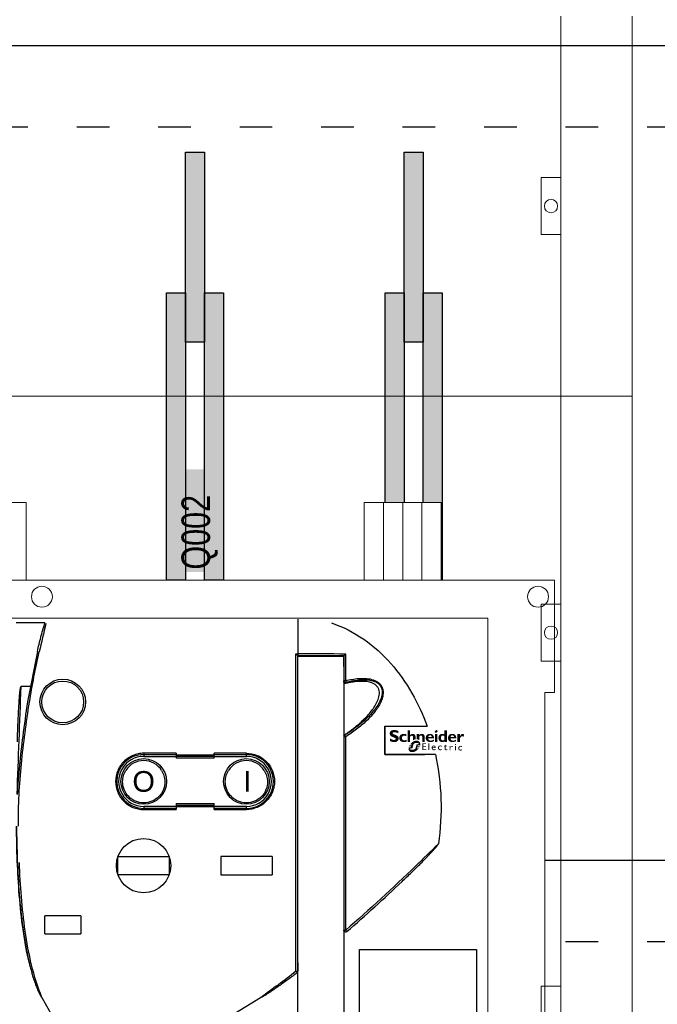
# Model space of a CAD drawing. Header units: millimetres. Extents: x -31 to 6803, y 0 to 664.
# Tile 50 of 118: x 1144 to 1167, y 180 to 216. Entities that reach past the tile are written whole.
import ezdxf
from ezdxf.enums import TextEntityAlignment as Align

# ---------------------------------------------------------------- set-up
doc = ezdxf.new("R2010")
doc.units = ezdxf.units.MM
doc.linetypes.add('ACAD_ISO03W100', pattern=[30, 12, -18])
doc.layers.add('!POMOCNICZE', color=8, linetype='Continuous', plot=False)
for name, color, linetype, lineweight in [('2DE_OBJ_Schneider-Front_Plates', 7, 'Continuous', 0), ('2DE_OBJ_Schneider-Logo', 112, 'Continuous', 0), ('2DE_OBJ_Schneider-Mounting_Plates', 7, 'Continuous', 25), ('2DE_OBJ_Schneider-TAG', 112, 'Continuous', 0), ('SE_Busbars_AL', 30, 'Continuous', 0)]:
    doc.layers.add(name, color=color, linetype=linetype, lineweight=lineweight)
doc.layers.add('CP_WIPEOUT', color=255, linetype='Continuous')
doc.styles.add('CP_ATTR', font='arial.ttf')
doc.styles.add('CP_TXTCON', font='arial.ttf', dxfattribs={"width": 0.8})

# ---------------------------------------------------------------- blocks, each defined once
blk = doc.blocks.new('*U133')
at = {"layer": 'SE_Busbars_AL'}
h = blk.add_hatch(color=30, dxfattribs=at)
h.dxf.hatch_style = 1
h.paths.add_polyline_path([(10, 151.21), (0, 151.21), (0, 0), (10, 0)])
blk.add_lwpolyline([(10, 0), (0, 0), (0, 151.21), (10, 151.21)], close=True)
blk = doc.blocks.new('*U135')
at = {"layer": 'SE_Busbars_AL'}
h = blk.add_hatch(color=30, dxfattribs=at)
h.dxf.hatch_style = 1
h.paths.add_polyline_path([(10, 100), (0, 100), (0, 0), (10, 0)])
blk.add_lwpolyline([(10, 0), (0, 0), (0, 100), (10, 100)], close=True)
blk = doc.blocks.new('*U136')
at = {"layer": 'SE_Busbars_AL'}
h = blk.add_hatch(color=30, dxfattribs=at)
h.dxf.hatch_style = 1
h.paths.add_polyline_path([(10, 151.21), (0, 151.21), (0, 0), (10, 0)])
blk.add_lwpolyline([(10, 0), (0, 0), (0, 151.21), (10, 151.21)], close=True)
blk = doc.blocks.new('*U137')
at = {"layer": 'SE_Busbars_AL'}
h = blk.add_hatch(color=30, dxfattribs=at)
h.dxf.hatch_style = 1
h.paths.add_polyline_path([(10, 151.21), (0, 151.21), (0, 0), (10, 0)])
blk.add_lwpolyline([(10, 0), (0, 0), (0, 151.21), (10, 151.21)], close=True)
blk = doc.blocks.new('Logo Schneider_2009')
for points in [[(1.62, 8.12), (1.87, 8.01), (2.17, 7.9), (2.51, 7.77), (2.73, 7.68), (2.98, 7.54), (3.16, 7.4), (3.26, 7.26), (3.3, 7.1), (3.29, 7.04), (3.24, 6.86), (3.13, 6.73), (2.95, 6.63), (2.72, 6.57), (2.41, 6.55), (2.37, 6.55), (2.18, 6.56), (1.97, 6.59), (1.76, 6.64), (1.55, 6.71), (1.32, 6.79), (1.09, 6.9), (0.85, 7.02), (0.61, 7.16), (0.36, 7.32), (0.36, 6.02), (0.45, 5.97), (0.69, 5.86), (0.93, 5.76), (1.16, 5.67), (1.4, 5.6), (1.63, 5.54), (1.86, 5.49), (2.08, 5.46), (2.31, 5.44), (2.53, 5.43), (2.63, 5.43), (2.89, 5.45), (3.15, 5.48), (3.38, 5.53), (3.61, 5.6), (3.82, 5.69), (4.02, 5.8), (4.2, 5.92), (4.3, 6), (4.47, 6.17), (4.6, 6.35), (4.71, 6.55), (4.79, 6.77), (4.83, 7.01), (4.85, 7.26), (4.84, 7.35), (4.82, 7.58), (4.76, 7.8), (4.68, 8.01), (4.56, 8.2), (4.42, 8.38), (4.25, 8.55), (4.04, 8.71), (3.98, 8.75), (3.84, 8.82), (3.67, 8.9), (3.45, 9), (3.2, 9.11), (2.9, 9.23), (2.57, 9.36), (2.35, 9.45), (2.1, 9.58), (1.91, 9.72), (1.8, 9.86), (1.77, 10.01), (1.77, 10.04), (1.82, 10.21), (1.93, 10.33), (2.11, 10.42), (2.36, 10.48), (2.67, 10.5), (2.7, 10.49), (2.88, 10.49), (3.07, 10.46), (3.28, 10.42), (3.51, 10.36), (3.75, 10.28), (4.01, 10.19), (4.28, 10.09), (4.57, 9.97), (4.57, 11.12), (4.4, 11.19), (4.16, 11.29), (3.91, 11.37), (3.67, 11.44), (3.44, 11.5), (3.2, 11.54), (2.97, 11.57), (2.75, 11.59), (2.53, 11.59), (2.44, 11.59), (2.17, 11.58), (1.91, 11.55), (1.67, 11.5), (1.45, 11.43), (1.24, 11.35), (1.05, 11.24), (0.87, 11.12), (0.83, 11.1), (0.65, 10.93), (0.5, 10.75), (0.39, 10.56), (0.3, 10.34), (0.25, 10.11), (0.24, 9.87), (0.24, 9.79), (0.26, 9.55), (0.32, 9.32), (0.4, 9.11), (0.51, 8.91), (0.65, 8.73), (0.82, 8.57), (1.02, 8.42), (1.09, 8.37), (1.22, 8.3), (1.4, 8.22)], [(12.28, 6.41), (12.16, 6.34), (12.16, 7.83), (12.14, 8.11), (12.08, 8.34), (11.98, 8.51), (11.84, 8.63), (11.65, 8.7), (11.51, 8.71), (11.33, 8.68), (11.14, 8.6), (10.96, 8.46), (10.77, 8.26), (10.65, 8.1), (10.65, 5.51), (9.38, 5.51), (9.38, 11.52), (10.65, 11.52), (10.65, 8.99), (10.67, 8.99), (10.84, 9.18), (11.03, 9.34), (11.22, 9.47), (11.43, 9.56), (11.65, 9.62), (11.87, 9.65), (11.95, 9.65), (12.21, 9.64), (12.45, 9.59), (12.66, 9.5), (12.86, 9.39), (12.97, 9.3), (13.12, 9.13), (13.24, 8.95), (13.34, 8.74), (13.4, 8.51), (13.43, 8.26), (13.43, 8.1), (13.43, 6.86), (13.26, 6.83), (13.14, 6.79), (13.01, 6.75), (12.89, 6.71), (12.77, 6.66), (12.64, 6.6), (12.52, 6.54), (12.4, 6.48)], [(8.85, 6.63), (8.6, 6.54), (8.33, 6.46), (8.09, 6.4), (7.89, 6.37), (7.71, 6.35), (7.69, 6.35), (7.44, 6.38), (7.21, 6.44), (7, 6.54), (6.83, 6.69), (6.68, 6.86), (6.58, 7.06), (6.51, 7.29), (6.49, 7.55), (6.51, 7.77), (6.55, 7.99), (6.63, 8.18), (6.73, 8.34), (6.87, 8.48), (7.04, 8.58), (7.25, 8.65), (7.48, 8.7), (7.75, 8.71), (7.86, 8.71), (8.1, 8.68), (8.33, 8.62), (8.56, 8.54), (8.79, 8.43), (8.79, 9.4), (8.62, 9.45), (8.38, 9.52), (8.13, 9.58), (7.9, 9.62), (7.66, 9.64), (7.44, 9.65), (7.28, 9.65), (7.03, 9.63), (6.79, 9.58), (6.56, 9.52), (6.34, 9.44), (6.14, 9.33), (5.95, 9.21), (5.77, 9.06), (5.73, 9.03), (5.57, 8.86), (5.43, 8.67), (5.32, 8.47), (5.23, 8.26), (5.17, 8.03), (5.13, 7.79), (5.12, 7.53), (5.12, 7.49), (5.14, 7.24), (5.18, 7), (5.25, 6.77), (5.34, 6.56), (5.46, 6.37), (5.6, 6.19), (5.77, 6.02), (5.89, 5.92), (6.07, 5.8), (6.27, 5.69), (6.48, 5.61), (6.71, 5.54), (6.95, 5.49), (7.2, 5.46), (7.47, 5.45), (7.65, 5.46), (7.87, 5.48), (8.1, 5.51), (8.34, 5.57), (8.59, 5.64), (8.85, 5.73)], [(14.3, 6.84), (14.15, 6.86), (14.04, 6.86), (14.04, 9.57), (15.32, 9.57), (15.32, 9), (15.5, 9.19), (15.69, 9.35), (15.89, 9.47), (16.1, 9.56), (16.32, 9.62), (16.55, 9.65), (16.63, 9.65), (16.89, 9.64), (17.13, 9.58), (17.34, 9.5), (17.54, 9.38), (17.61, 9.32), (17.77, 9.16), (17.9, 8.99), (18, 8.78), (18.07, 8.56), (18.11, 8.31), (18.12, 8.1), (18.12, 5.51), (16.85, 5.51), (16.85, 8), (16.82, 8.28), (16.76, 8.49), (16.64, 8.65), (16.49, 8.76), (16.28, 8.8), (16.2, 8.81), (16.02, 8.78), (15.84, 8.7), (15.66, 8.55), (15.48, 8.36), (15.32, 8.14), (15.32, 6.4), (15.28, 6.44), (15.18, 6.52), (15.07, 6.59), (14.96, 6.65), (14.84, 6.71), (14.71, 6.75), (14.58, 6.79), (14.44, 6.82)], [(36.55, 8.09), (36.69, 8.25), (36.84, 8.36), (37, 8.43), (37.16, 8.46), (37.24, 8.45), (37.44, 8.4), (37.67, 8.31), (37.93, 8.16), (38.28, 9.3), (38.07, 9.44), (37.83, 9.56), (37.62, 9.63), (37.44, 9.65), (37.41, 9.65), (37.23, 9.63), (37.06, 9.57), (36.89, 9.47), (36.73, 9.33), (36.57, 9.16), (36.42, 8.95), (36.28, 8.7), (36.14, 8.42), (36.12, 8.42), (36.12, 9.59), (34.85, 9.59), (34.85, 5.53), (36.12, 5.53), (36.12, 7.28), (36.14, 7.33), (36.27, 7.63), (36.41, 7.88)], [(17.35, 4.39), (18.84, 4.39), (18.84, 4.85), (16.85, 4.85), (16.85, 1.32), (18.88, 1.32), (18.88, 1.79), (17.35, 1.79), (17.35, 2.89), (18.79, 2.89), (18.79, 3.33), (17.35, 3.33)], [(20.41, 4.85), (19.96, 4.85), (19.96, 1.32), (20.41, 1.32)], [(26.21, 3.69), (26.05, 3.7), (25.97, 3.7), (25.79, 3.68), (25.62, 3.63), (25.47, 3.57), (25.34, 3.48), (25.22, 3.36), (25.15, 3.27), (25.06, 3.13), (25, 2.98), (24.95, 2.82), (24.92, 2.64), (24.91, 2.45), (24.92, 2.37), (24.94, 2.19), (24.98, 2.02), (25.04, 1.87), (25.13, 1.73), (25.24, 1.6), (25.29, 1.56), (25.42, 1.46), (25.57, 1.38), (25.72, 1.32), (25.9, 1.29), (26.08, 1.28), (26.1, 1.28), (26.29, 1.29), (26.46, 1.32), (26.62, 1.36), (26.77, 1.42), (26.77, 1.87), (26.65, 1.82), (26.48, 1.76), (26.31, 1.73), (26.16, 1.72), (25.99, 1.73), (25.83, 1.76), (25.69, 1.82), (25.58, 1.9), (25.49, 2.01), (25.43, 2.14), (25.39, 2.3), (25.38, 2.48), (25.38, 2.61), (25.42, 2.78), (25.48, 2.94), (25.57, 3.07), (25.61, 3.11), (25.75, 3.2), (25.9, 3.26), (26.08, 3.28), (26.09, 3.28), (26.24, 3.26), (26.39, 3.22), (26.56, 3.14), (26.73, 3.04), (26.73, 3.53), (26.72, 3.53), (26.54, 3.61), (26.37, 3.66)], [(29.47, 3.65), (28.74, 3.65), (28.74, 4.14), (27.88, 3.29), (27.88, 3.24), (28.27, 3.24), (28.27, 2.01), (28.28, 1.89), (28.31, 1.73), (28.36, 1.59), (28.45, 1.48), (28.55, 1.39), (28.69, 1.33), (28.85, 1.29), (29.03, 1.28), (29.09, 1.28), (29.25, 1.31), (29.42, 1.36), (29.59, 1.44), (29.59, 1.87), (29.55, 1.85), (29.38, 1.77), (29.22, 1.72), (29.06, 1.7), (28.98, 1.71), (28.84, 1.77), (28.76, 1.88), (28.74, 2.05), (28.74, 3.24), (29.47, 3.24)], [(32.08, 3.51), (31.94, 3.53), (31.87, 3.52), (31.75, 3.48), (31.63, 3.4), (31.51, 3.29), (31.38, 3.13), (31.26, 2.94), (31.26, 3.47), (30.8, 3.47), (30.8, 1.15), (31.26, 1.15), (31.26, 2.36), (31.26, 2.41), (31.29, 2.58), (31.34, 2.74), (31.43, 2.88), (31.52, 2.97), (31.66, 3.05), (31.82, 3.08), (31.94, 3.06), (32.09, 2.99), (32.25, 2.86), (32.49, 3.26), (32.39, 3.35), (32.23, 3.45)], [(35.5, 3.1), (35.42, 2.96), (35.35, 2.81), (35.31, 2.65), (35.28, 2.47), (35.27, 2.28), (35.27, 2.2), (35.29, 2.02), (35.33, 1.85), (35.4, 1.7), (35.48, 1.56), (35.59, 1.43), (35.64, 1.38), (35.78, 1.28), (35.92, 1.21), (36.08, 1.15), (36.25, 1.12), (36.44, 1.11), (36.45, 1.11), (36.64, 1.12), (36.82, 1.15), (36.98, 1.19), (37.13, 1.25), (37.13, 1.7), (37.01, 1.65), (36.83, 1.59), (36.67, 1.56), (36.52, 1.55), (36.34, 1.56), (36.18, 1.59), (36.05, 1.65), (35.93, 1.73), (35.85, 1.84), (35.78, 1.97), (35.75, 2.13), (35.73, 2.31), (35.74, 2.44), (35.78, 2.61), (35.84, 2.77), (35.93, 2.9), (35.97, 2.93), (36.1, 3.03), (36.26, 3.09), (36.44, 3.11), (36.44, 3.11), (36.59, 3.09), (36.75, 3.05), (36.91, 2.97), (37.08, 2.87), (37.08, 3.36), (37.08, 3.36), (36.9, 3.44), (36.73, 3.49), (36.57, 3.52), (36.41, 3.53), (36.33, 3.53), (36.14, 3.51), (35.98, 3.46), (35.83, 3.4), (35.7, 3.3), (35.58, 3.19)]]:
    blk.add_hatch(color=112).paths.add_polyline_path(points)
h = blk.add_hatch(color=112)
h.paths.add_polyline_path([(23.78, 11.44), (23.57, 11.28), (23.57, 11.28), (23.4, 11.07), (23.29, 10.86), (23.26, 10.65), (23.27, 10.52), (23.35, 10.33), (23.51, 10.22), (23.75, 10.18), (23.77, 10.18), (23.98, 10.22), (24.19, 10.33), (24.4, 10.5), (24.57, 10.69), (24.67, 10.9), (24.71, 11.11), (24.7, 11.24), (24.62, 11.43), (24.46, 11.54), (24.22, 11.58), (24.21, 11.58), (23.99, 11.54)])
h.paths.add_polyline_path([(24.61, 9.57), (23.34, 9.57), (23.34, 5.51), (24.61, 5.51)])
h = blk.add_hatch(color=112)
h.paths.add_polyline_path([(28.16, 9.4), (27.93, 9.5), (27.69, 9.57), (27.46, 9.62), (27.22, 9.65), (27.1, 9.65), (26.85, 9.64), (26.61, 9.6), (26.38, 9.53), (26.17, 9.44), (25.97, 9.32), (25.79, 9.18), (25.69, 9.08), (25.55, 8.91), (25.42, 8.71), (25.32, 8.51), (25.24, 8.29), (25.19, 8.05), (25.15, 7.81), (25.14, 7.55), (25.15, 7.29), (25.19, 7.05), (25.25, 6.82), (25.33, 6.6), (25.43, 6.39), (25.56, 6.2), (25.69, 6.04), (25.86, 5.87), (26.05, 5.72), (26.25, 5.61), (26.46, 5.52), (26.69, 5.46), (26.93, 5.43), (27.04, 5.43), (27.29, 5.45), (27.52, 5.49), (27.74, 5.57), (27.95, 5.69), (28.15, 5.83), (28.16, 5.84), (28.16, 5.51), (29.44, 5.51), (29.44, 11.52), (28.16, 11.52)])
h.paths.add_polyline_path([(28.16, 8.58), (28.16, 6.63), (27.95, 6.47), (27.73, 6.36), (27.52, 6.3), (27.42, 6.3), (27.19, 6.31), (27, 6.37), (26.83, 6.46), (26.69, 6.59), (26.58, 6.76), (26.51, 6.96), (26.46, 7.2), (26.43, 7.52), (26.45, 7.81), (26.49, 8.06), (26.56, 8.28), (26.66, 8.45), (26.79, 8.59), (26.95, 8.7), (27.13, 8.77), (27.35, 8.8), (27.46, 8.81), (27.69, 8.78), (27.91, 8.71)], flags=16)
h = blk.add_hatch(color=112)
h.paths.add_polyline_path([(11.79, 5.39), (11.67, 5.31), (11.55, 5.21), (11.44, 5.12), (11.32, 5.01), (11.21, 4.9), (11.19, 4.88), (11.09, 4.78), (10.99, 4.68), (10.89, 4.58), (10.8, 4.47), (10.72, 4.36), (10.63, 4.25), (11.4, 4.25), (11.23, 3.74), (10.31, 3.74), (10.26, 3.63), (10.19, 3.51), (10.14, 3.4), (10.09, 3.26), (11.16, 3.26), (10.99, 2.76), (9.93, 2.76), (9.9, 2.61), (9.88, 2.47), (9.86, 2.33), (9.85, 2.19), (9.85, 2.1), (9.86, 1.95), (9.87, 1.8), (9.89, 1.66), (9.92, 1.52), (9.96, 1.39), (10.01, 1.27), (10.07, 1.15), (10.14, 1.04), (10.22, 0.93), (10.3, 0.83), (10.34, 0.8), (10.43, 0.71), (10.53, 0.64), (10.64, 0.56), (10.75, 0.5), (10.87, 0.45), (11, 0.41), (11.13, 0.37), (11.27, 0.34), (11.42, 0.33), (11.57, 0.32), (11.68, 0.31), (11.81, 0.32), (11.94, 0.32), (12.06, 0.34), (12.19, 0.35), (12.32, 0.37), (12.44, 0.4), (12.57, 0.43), (12.69, 0.47), (12.82, 0.51), (12.94, 0.56), (13.06, 0.61), (13.18, 0.66), (13.31, 0.72), (13.43, 0.79), (13.55, 0.86), (13.67, 0.94), (13.79, 1.02), (13.91, 1.1), (14.02, 1.19), (14.14, 1.29), (14.26, 1.39), (14.37, 1.49), (14.47, 1.58), (14.57, 1.68), (14.67, 1.78), (14.77, 1.89), (14.86, 2), (14.95, 2.1), (15.04, 2.21), (15.11, 2.32), (14.12, 2.32), (14.27, 2.82), (15.42, 2.82), (15.48, 2.94), (15.54, 3.07), (15.6, 3.2), (15.63, 3.3), (14.38, 3.3), (14.44, 3.51), (14.52, 3.8), (15.78, 3.8), (15.79, 3.83), (15.81, 3.97), (15.83, 4.11), (15.84, 4.25), (15.85, 4.38), (15.85, 4.4), (15.84, 4.55), (15.83, 4.7), (15.8, 4.84), (15.77, 4.97), (15.73, 5.1), (15.68, 5.22), (15.61, 5.34), (15.54, 5.45), (15.46, 5.55), (15.37, 5.65), (15.28, 5.74), (15.18, 5.82), (15.07, 5.89), (14.96, 5.95), (14.84, 6.01), (14.71, 6.05), (14.58, 6.09), (14.44, 6.12), (14.3, 6.14), (14.15, 6.15), (14, 6.16), (13.89, 6.16), (13.76, 6.15), (13.64, 6.14), (13.51, 6.12), (13.38, 6.1), (13.25, 6.08), (13.13, 6.05), (13, 6.01), (12.88, 5.97), (12.76, 5.93), (12.63, 5.88), (12.51, 5.82), (12.39, 5.76), (12.27, 5.7), (12.15, 5.63), (12.03, 5.56), (11.91, 5.48)])
h.paths.add_polyline_path([(12.61, 4.51), (12.73, 4.62), (12.86, 4.71), (12.97, 4.79), (13.09, 4.85), (13.22, 4.9), (13.35, 4.93), (13.48, 4.96), (13.63, 4.98), (13.77, 4.98), (15.01, 4.98), (14.85, 4.25), (14.1, 4.25), (14, 4.23), (13.93, 4.14), (13.77, 3.51), (13.52, 2.59), (13.48, 2.46), (13.43, 2.34), (13.36, 2.22), (13.28, 2.12), (13.19, 2.01), (13.08, 1.92), (12.98, 1.84), (12.87, 1.76), (12.75, 1.69), (12.62, 1.64), (12.5, 1.59), (12.37, 1.55), (12.23, 1.52), (12.09, 1.5), (11.93, 1.49), (10.68, 1.49), (10.88, 2.29), (11.66, 2.29), (11.79, 2.33), (11.85, 2.38), (11.91, 2.47), (12.14, 3.51), (12.22, 3.83), (12.25, 3.93), (12.3, 4.06), (12.36, 4.18), (12.43, 4.29), (12.52, 4.41)], flags=16)
h = blk.add_hatch(color=112)
h.paths.add_polyline_path([(21.06, 9.64), (20.8, 9.65), (20.77, 9.65), (20.51, 9.64), (20.27, 9.6), (20.04, 9.55), (19.82, 9.47), (19.61, 9.36), (19.42, 9.23), (19.24, 9.08), (19.22, 9.06), (19.06, 8.89), (18.92, 8.7), (18.81, 8.49), (18.73, 8.28), (18.67, 8.05), (18.63, 7.81), (18.61, 7.56), (18.61, 7.53), (18.63, 7.28), (18.66, 7.03), (18.73, 6.81), (18.81, 6.59), (18.93, 6.4), (19.07, 6.21), (19.23, 6.04), (19.26, 6.02), (19.44, 5.88), (19.62, 5.76), (19.83, 5.66), (20.05, 5.58), (20.28, 5.52), (20.52, 5.48), (20.78, 5.45), (20.96, 5.45), (21.23, 5.46), (21.49, 5.48), (21.73, 5.53), (21.97, 5.58), (22.19, 5.66), (22.4, 5.75), (22.6, 5.86), (22.79, 5.98), (22.79, 6.77), (22.55, 6.61), (22.32, 6.48), (22.1, 6.38), (21.88, 6.29), (21.66, 6.24), (21.45, 6.21), (21.28, 6.2), (21.01, 6.21), (20.77, 6.25), (20.56, 6.32), (20.38, 6.43), (20.23, 6.55), (20.12, 6.71), (20.03, 6.89), (19.97, 7.11), (19.94, 7.34), (22.85, 7.34), (22.85, 7.61), (22.83, 7.86), (22.79, 8.1), (22.73, 8.32), (22.64, 8.53), (22.53, 8.73), (22.4, 8.91), (22.3, 9.02), (22.12, 9.19), (21.93, 9.33), (21.73, 9.44), (21.52, 9.53), (21.29, 9.6)])
h.paths.add_polyline_path([(21.08, 8.87), (21.28, 8.8), (21.45, 8.69), (21.58, 8.53), (21.67, 8.33), (21.72, 8.09), (21.73, 8), (19.97, 8), (20.01, 8.26), (20.09, 8.47), (20.2, 8.64), (20.36, 8.77), (20.55, 8.85), (20.81, 8.89)], flags=16)
h = blk.add_hatch(color=112)
h.paths.add_polyline_path([(32.44, 9.64), (32.19, 9.65), (32.16, 9.65), (31.9, 9.64), (31.65, 9.6), (31.42, 9.55), (31.2, 9.47), (31, 9.36), (30.81, 9.23), (30.63, 9.08), (30.61, 9.06), (30.45, 8.89), (30.31, 8.7), (30.2, 8.49), (30.11, 8.28), (30.05, 8.05), (30.01, 7.81), (30, 7.56), (30, 7.53), (30.01, 7.28), (30.05, 7.03), (30.11, 6.81), (30.2, 6.59), (30.32, 6.4), (30.45, 6.21), (30.62, 6.04), (30.64, 6.02), (30.82, 5.88), (31.01, 5.76), (31.21, 5.66), (31.43, 5.58), (31.66, 5.52), (31.91, 5.48), (32.17, 5.45), (32.35, 5.45), (32.62, 5.46), (32.88, 5.48), (33.12, 5.53), (33.35, 5.58), (33.58, 5.66), (33.79, 5.75), (33.98, 5.86), (34.18, 5.98), (34.18, 6.77), (33.94, 6.61), (33.71, 6.48), (33.49, 6.38), (33.26, 6.29), (33.05, 6.24), (32.83, 6.21), (32.67, 6.2), (32.4, 6.21), (32.16, 6.25), (31.95, 6.32), (31.77, 6.43), (31.62, 6.55), (31.5, 6.71), (31.41, 6.89), (31.36, 7.11), (31.33, 7.34), (34.23, 7.34), (34.24, 7.61), (34.22, 7.86), (34.18, 8.1), (34.11, 8.32), (34.03, 8.53), (33.92, 8.73), (33.79, 8.91), (33.69, 9.02), (33.51, 9.19), (33.32, 9.33), (33.12, 9.44), (32.91, 9.53), (32.68, 9.6)])
h.paths.add_polyline_path([(32.47, 8.87), (32.67, 8.8), (32.84, 8.69), (32.96, 8.53), (33.05, 8.33), (33.11, 8.09), (33.12, 8), (31.35, 8), (31.39, 8.26), (31.47, 8.47), (31.59, 8.64), (31.74, 8.77), (31.93, 8.85), (32.19, 8.89)], flags=16)
h = blk.add_hatch(color=112)
h.paths.add_polyline_path([(22.74, 3.7), (22.56, 3.69), (22.39, 3.65), (22.24, 3.59), (22.1, 3.5), (21.98, 3.39), (21.97, 3.38), (21.86, 3.25), (21.78, 3.11), (21.72, 2.96), (21.68, 2.79), (21.66, 2.61), (21.66, 2.52), (21.67, 2.34), (21.7, 2.17), (21.75, 2.01), (21.82, 1.86), (21.91, 1.71), (21.97, 1.65), (22.08, 1.52), (22.21, 1.43), (22.36, 1.35), (22.52, 1.31), (22.7, 1.28), (22.78, 1.28), (22.96, 1.29), (23.13, 1.31), (23.29, 1.36), (23.45, 1.42), (23.61, 1.5), (23.71, 1.56), (23.71, 2), (23.54, 1.9), (23.38, 1.82), (23.21, 1.76), (23.06, 1.73), (22.9, 1.72), (22.72, 1.73), (22.57, 1.77), (22.44, 1.84), (22.33, 1.93), (22.24, 2.05), (22.17, 2.2), (22.13, 2.37), (22.12, 2.42), (23.75, 2.42), (23.75, 2.63), (23.72, 2.82), (23.69, 2.99), (23.64, 3.14), (23.57, 3.28), (23.49, 3.39), (23.4, 3.49), (23.29, 3.57), (23.16, 3.63), (23.03, 3.67), (22.87, 3.7)])
h.paths.add_polyline_path([(22.75, 3.31), (22.92, 3.29), (23.06, 3.23), (23.16, 3.14), (23.23, 3.01), (23.28, 2.85), (23.29, 2.73), (22.12, 2.73), (22.17, 2.91), (22.24, 3.06), (22.34, 3.17), (22.46, 3.25), (22.61, 3.29)], flags=16)
h = blk.add_hatch(color=112)
h.paths.add_polyline_path([(34.08, 4.39), (33.96, 4.43), (33.79, 4.38), (33.69, 4.3), (33.61, 4.17), (33.62, 4.02), (33.67, 3.95), (33.78, 3.9), (33.94, 3.97), (34.05, 4.04), (34.13, 4.17), (34.13, 4.32)])
h.paths.add_polyline_path([(34.1, 3.47), (33.65, 3.47), (33.65, 1.15), (34.1, 1.15)])
blk = doc.blocks.new('Schneider Electric-logo')
at = {"color": 3, "xscale": 45.60207954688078, "yscale": 45.60207954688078, "zscale": 45.60207954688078}
blk.add_blockref('Logo Schneider_2009', (2560, 1257), dxfattribs=at)
blk = doc.blocks.new('SE_logo')
at = {"xscale": 0.2, "yscale": 0.2, "zscale": 0.2}
blk.add_blockref('Schneider Electric-logo', (-516.3, -249.2), dxfattribs=at)
blk = doc.blocks.new('*U156')
blk.add_wipeout([(400.05, 311.14), (340.49, 311.14), (340.49, 352.14), (299.99, 352.14), (299.99, 311.14), (122.12, 311.14), (122.12, 352.14), (112, 352.14), (112, 311.14), (22.05, 311.14), (22.05, 252.14), (27.05, 252.14), (27.05, 2.14), (0.05, 2.14), (0, 0), (29.05, 0.14), (29.05, 11.14), (393.05, 11.14), (393.05, 0.14), (422.05, 0.14), (422.05, 2.14), (395.05, 2.14), (395.05, 252.14), (400.05, 252.14)]).dxf.layer = 'CP_WIPEOUT'
at = {"true_color": 0xffffff, "transparency": 33554687}
h = blk.add_hatch(color=7, dxfattribs=at)
h.dxf.hatch_style = 1
h.paths.add_polyline_path([(202.35, 369.45), (202.35, 315.48), (220.42, 315.48), (220.42, 369.45)])
at = {"lineweight": 0}
for p, q in [((310.11, 352.14), (310.11, 311.14)), ((320.24, 352.14), (320.24, 311.14)), ((330.36, 352.14), (330.36, 311.14)), ((395.05, 252.14), (395.05, 2.14))]:
    blk.add_line(p, q, dxfattribs=at)
at = {"color": 7}
for p, q in [((132.05, 288.7), (116.89, 288.7)), ((132.01, 288.57), (132.05, 288.7)), ((132.01, 288.57), (132.05, 288.7)), ((128.05, 273.68), (122.94, 247.19)), ((128.06, 273.73), (128.04, 273.63)), ((264.1, 272.47), (265.1, 272.47)), ((264.1, 105.46), (264.1, 272.47)), ((265.1, 272.47), (265.1, 271.51)), ((265.1, 109.94), (265.1, 271.33)), ((265.1, 271.28), (289.22, 271.28)), ((290.23, 258.32), (290.23, 272.3)), ((289.2, 265.87), (289.2, 258.05)), ((124.31, 255.23), (119.44, 255.23)), ((310.79, 234.47), (310.8, 234.45)), ((310.79, 219.44), (310.79, 234.47)), ((310.8, 234.45), (310.8, 219.45)), ((289.2, 228.98), (289.2, 127.07)), ((290.23, 127.08), (290.23, 228.86)), ((201, 220.15), (184, 220.15)), ((184, 220.15), (184, 218.53)), ((184, 219.53), (201, 219.53)), ((184, 218.53), (201, 218.53)), ((201, 220.15), (201, 217.56)), ((221, 219.17), (201, 219.17)), ((201, 218.56), (221, 218.56)), ((221, 217.56), (201, 217.56)), ((238, 220.15), (221, 220.15)), ((221, 217.56), (221, 220.15)), ((221, 219.53), (238, 219.53)), ((221, 218.53), (238, 218.53)), ((238, 218.53), (238, 220.15)), ((310.79, 219.44), (310.8, 219.45)), ((310.8, 219.45), (331.9, 219.45)), ((201, 192.13), (184, 192.13)), ((184, 192.13), (184, 190.54)), ((201, 193.66), (221, 193.66)), ((201, 193.66), (201, 190.54)), ((221, 192.66), (201, 192.66)), ((201, 192.06), (221, 192.06)), ((221, 190.53), (221, 193.66)), ((238, 192.13), (221, 192.13)), ((238, 190.54), (238, 192.13)), ((201, 191.13), (184, 191.13)), ((184, 190.54), (201, 190.54)), ((238, 191.13), (221, 191.13)), ((221, 190.54), (238, 190.54)), ((170.4, 156.29), (170.4, 165.77)), ((170.41, 165.78), (197.4, 165.78)), ((197.4, 165.77), (197.4, 156.29)), ((224.5, 165.78), (224.5, 156.28)), ((251.5, 165.78), (224.5, 165.78)), ((251.5, 165.78), (251.5, 156.28)), ((197.4, 156.28), (170.41, 156.28)), ((224.5, 156.28), (251.5, 156.28)), ((150.9, 134.69), (131.9, 134.69)), ((131.9, 125.19), (131.9, 134.69)), ((150.9, 134.69), (150.9, 125.19)), ((131.9, 125.19), (150.9, 125.19)), ((123.56, 110.7), (123.85, 109.47))]:
    blk.add_line(p, q, dxfattribs=at)
at = {"lineweight": 0}
for points in [[(112, 352.14), (122.12, 352.14)], [(122.12, 311.14), (122.12, 352.14)], [(299.99, 311.14), (299.99, 352.14)], [(299.99, 352.14), (340.49, 352.14)], [(340.49, 311.14), (340.49, 352.14)], [(22.05, 252.14), (22.05, 311.14), (400.05, 311.14), (400.05, 252.14)], [(400.05, 252.14), (395.05, 252.14)]]:
    blk.add_lwpolyline(points, dxfattribs=at)
blk.add_lwpolyline([(57.05, 291.14), (365.05, 291.14), (365.05, 31.14), (57.05, 31.14)], close=True, dxfattribs=at)
at = {"color": 7}
for points in [[(265.1, 290.74), (265.1, 272.08), (265.1, 271.74), (265.1, 271.51)], [(310.8, 219.45), (317.84, 219.45), (324.87, 219.45), (331.9, 219.45)]]:
    blk.add_lwpolyline(points, dxfattribs=at)
for points in [[(265.1, 271.28), (289.2, 271.28), (289.2, 31.14), (265.1, 31.14)], [(297.52, 116.9), (359.1, 116.9), (359.1, 37.8), (297.52, 37.8)]]:
    blk.add_lwpolyline(points, close=True)
blk.add_lwpolyline([(130.46, 91.62), (138.42, 77.23), (149.75, 68.35), (163.69, 64.29), (179.46, 64.33), (196.29, 67.79), (213.41, 73.96), (230.05, 82.13), (245.43, 91.62)])
at = {"lineweight": 0}
for centre in [(130.44, 302.51), (391.43, 302.51)]:
    blk.add_circle(centre, 5.5, dxfattribs=at)
at = {"color": 7}
for centre, radius in [((141.4, 247.16), 12), ((141.4, 247.16), 11), ((184, 205.33), 12), ((238, 205.33), 12), ((183.9, 161.03), 14.3)]:
    blk.add_circle(centre, radius, dxfattribs=at)
for centre, radius, start, end in [((840.54, 112.37), 729.54, 166.03073, 167.24154), ((264.24, -1851.1), 2123.57, 89.29877, 89.97674), ((264.22, -1786.82), 2058.32, 89.30197, 89.97529), ((450.12, 247.48), 160, 176.4301, 176.6329), ((290.25, 228.98), 1.05, 161.3662, 179.9388), ((184, 205.33), 14.2, 90.1534, 270), ((184, 205.33), 13.2, 90, 270.0033), ((183.57, 213.8), 6.36, 86.1024, 86.958), ((238, 205.33), 14.2, 270, 90.166), ((238, 205.33), 13.2, 270, 90.0033), ((184, 205.33), 11, 31.5054, 148.4945), ((238, 205.33), 11, 31.5054, 148.4945), ((184.22, 207.93), 17.4, 269.0466, 269.2938), ((238.43, 197.09), 6.57, 266.3016, 266.7869), ((-316.1, 822.8), 923.85, 311.07047, 313.50582), ((-321.85, 829.38), 932.58, 311.07138, 313.48343)]:
    blk.add_arc(centre, radius, start, end, dxfattribs=at)
for points, knots in [([(128.06, 273.73), (128.63, 276.23), (129.53, 279.96), (130.87, 284.9), (131.61, 287.36), (132.01, 288.57)], [0, 0, 0, 0, 0.499981, 0.749996, 1, 1, 1, 1]), ([(282.71, 288.7), (288.75, 286.7), (300.25, 280.79), (314.49, 267.82), (325.57, 252.11), (330.89, 240.46), (333.06, 234.47)], [0, 0, 0, 0, 0.249753, 0.499739, 0.749803, 1, 1, 1, 1]), ([(123.92, 247.06), (124.63, 251.49), (126.18, 260.33), (128.03, 269.11), (129.02, 273.49)], [0, 0, 0, 0, 0.50012, 1, 1, 1, 1]), ([(264.81, 271.75), (264.76, 271.81), (264.52, 272.05), (264.29, 272.29), (264.1, 272.47)], [0, 0, 0, 0, 0.232086, 1, 1, 1, 1]), ([(265.03, 271.51), (265.02, 271.52), (264.94, 271.61), (264.87, 271.69), (264.81, 271.75)], [0, 0, 0, 0, 0.2062, 1, 1, 1, 1]), ([(265.03, 271.51), (265.04, 271.49), (265.08, 271.44), (265.1, 271.38), (265.1, 271.33)], [0, 0, 0, 0, 0.274397, 1, 1, 1, 1]), ([(289.21, 265.87), (289.21, 266.77), (289.22, 268.57), (289.21, 270.38), (289.22, 271.28)], [0, 0, 0, 0, 0.5, 1, 1, 1, 1]), ([(289.22, 271.28), (289.23, 271.29), (289.26, 271.31), (289.28, 271.34), (289.29, 271.35)], [0, 0, 0, 0, 0.513687, 1, 1, 1, 1]), ([(290.23, 272.3), (290.14, 272.22), (289.83, 271.9), (289.51, 271.59), (289.29, 271.35)], [0, 0, 0, 0, 0.280011, 1, 1, 1, 1]), ([(290.23, 258.32), (291.35, 258.6), (293.6, 259.1), (296.46, 259.46), (298.76, 259.58), (301.07, 259.57), (303.93, 259.16), (306.67, 258.07), (308.42, 256.53), (309.41, 255.09), (309.94, 253.41), (309.96, 251.67), (309.76, 249.95), (309.28, 248.28), (308.55, 246.71), (307.77, 245.18), (306.86, 243.71), (305.5, 241.85), (303.64, 239.65), (301.23, 237.18), (298.65, 234.89), (295.04, 232.02), (292.19, 230.07), (290.23, 228.86)], [0, 0, 0, 0, 0.06252, 0.125026, 0.15629, 0.187551, 0.250052, 0.312554, 0.343919, 0.375325, 0.406534, 0.437857, 0.469221, 0.500378, 0.531618, 0.562839, 0.594028, 0.62527, 0.687707, 0.750145, 0.81259, 0.875054, 1, 1, 1, 1]), ([(117.55, 226.08), (117.58, 227.3), (117.65, 229.74), (117.77, 233.39), (117.92, 237.05), (118.05, 240.1), (118.18, 242.53), (118.28, 244.36), (118.38, 246.19), (118.51, 248.01), (118.62, 249.54), (118.72, 250.75), (118.8, 251.66), (118.88, 252.42), (118.95, 253.03), (119.01, 253.48), (119.07, 253.93), (119.13, 254.31), (119.19, 254.61), (119.24, 254.83), (119.29, 255.02), (119.35, 255.15), (119.4, 255.23), (119.44, 255.23)], [0, 0, 0, 0, 0.125015, 0.25003, 0.375045, 0.50006, 0.562567, 0.625075, 0.687582, 0.75009, 0.812597, 0.843851, 0.875105, 0.906358, 0.921985, 0.937612, 0.953239, 0.968865, 0.976678, 0.984491, 0.992302, 0.996208, 1, 1, 1, 1]), ([(290.23, 258.32), (290.1, 258.32), (289.91, 258.32), (289.67, 258.31), (289.52, 258.31), (289.39, 258.3), (289.29, 258.29), (289.24, 258.27), (289.21, 258.28), (289.2, 258.27)], [0, 0, 0, 0, 0.378397, 0.550422, 0.701574, 0.82645, 0.920304, 0.978768, 1, 1, 1, 1]), ([(290.43, 257.45), (290.15, 257.39), (289.68, 257.47), (289.28, 257.87), (289.2, 258.14), (289.2, 258.27)], [0, 0, 0, 0, 0.522557, 0.767583, 1, 1, 1, 1]), ([(290.4, 256.88), (290.24, 256.84), (289.91, 256.86), (289.37, 257.24), (289.2, 257.74), (289.2, 258.05)], [0, 0, 0, 0, 0.251394, 0.503177, 1, 1, 1, 1]), ([(289.66, 229.83), (291.4, 231), (294.8, 233.47), (298.77, 236.9), (301.71, 239.9), (303.76, 242.3), (305.6, 244.86), (307.1, 247.63), (308.08, 250.63), (307.96, 253.36), (306.93, 255.22), (305.76, 256.3), (304.37, 257.06), (302.37, 257.72), (299.75, 258.04), (296.6, 257.96), (293.47, 257.55), (291.42, 257.13), (290.4, 256.88)], [0, 0, 0, 0, 0.125128, 0.250237, 0.312807, 0.375371, 0.437926, 0.500452, 0.562871, 0.624872, 0.656064, 0.68728, 0.718535, 0.749813, 0.81231, 0.87486, 0.937427, 1, 1, 1, 1]), ([(290.43, 257.45), (291.52, 257.74), (293.71, 258.26), (297.05, 258.77), (300.41, 258.94), (303.21, 258.66), (305.34, 258.03), (306.83, 257.3), (308.11, 256.24), (309.02, 254.86), (309.47, 253.27), (309.49, 251.05), (308.72, 248.35), (307.15, 245.4), (305.18, 242.66), (302.95, 240.13), (299.73, 236.97), (295.35, 233.38), (291.6, 230.85), (289.68, 229.67)], [0, 0, 0, 0, 0.063053, 0.125965, 0.188649, 0.250927, 0.281876, 0.312625, 0.343139, 0.37348, 0.403886, 0.434509, 0.496194, 0.55855, 0.621258, 0.684171, 0.747216, 0.873507, 1, 1, 1, 1]), ([(290.23, 258.32), (290.26, 258.24), (290.3, 258.03), (290.38, 257.74), (290.41, 257.53), (290.43, 257.45)], [0, 0, 0, 0, 0.29419, 0.698055, 1, 1, 1, 1]), ([(122.94, 247.19), (121.96, 241.16), (119.66, 225.02), (117.97, 208.71), (117.44, 198.54)], [0, 0, 0, 0, 0.374792, 1, 1, 1, 1]), ([(118.11, 181.86), (118.03, 187.32), (118.27, 198.25), (119.56, 214.58), (121.48, 230.86), (123.05, 241.67), (123.92, 247.06)], [0, 0, 0, 0, 0.249952, 0.500004, 0.750042, 1, 1, 1, 1]), ([(289.68, 229.67), (289.54, 229.58), (289.29, 229.33), (289.2, 228.98), (289.2, 228.82)], [0, 0, 0, 0, 0.500336, 1, 1, 1, 1]), ([(290.23, 228.86), (290.1, 228.86), (289.86, 228.85), (289.57, 228.85), (289.39, 228.84), (289.29, 228.84), (289.24, 228.82), (289.2, 228.82), (289.2, 228.82)], [0, 0, 0, 0, 0.379487, 0.703591, 0.828379, 0.921549, 0.979161, 1, 1, 1, 1]), ([(289.68, 229.67), (289.68, 229.67), (289.67, 229.73), (289.66, 229.79), (289.66, 229.83)], [0, 0, 0, 0, 0.171156, 1, 1, 1, 1]), ([(289.68, 229.67), (289.71, 229.65), (289.76, 229.56), (289.89, 229.4), (290.05, 229.15), (290.17, 228.96), (290.23, 228.86)], [0, 0, 0, 0, 0.096718, 0.31703, 0.632816, 1, 1, 1, 1]), ([(183.91, 220.16), (183.43, 220.18), (182.46, 220.13), (180.55, 219.82), (178.26, 219.03), (175.67, 217.72), (173.43, 215.85), (171.61, 213.58), (169.78, 210.18), (169.2, 207.26), (169.2, 205.34)], [0, 0, 0, 0, 0.062652, 0.125292, 0.250462, 0.375627, 0.50073, 0.625865, 0.750987, 1, 1, 1, 1]), ([(238, 220.15), (239.93, 220.14), (243.83, 219.39), (247.93, 216.61), (250.41, 213.61), (252.21, 210.18), (252.81, 207.25), (252.81, 205.32)], [0, 0, 0, 0, 0.249783, 0.499451, 0.624886, 0.75031, 1, 1, 1, 1]), ([(337.4, 219.44), (339.1, 211.77), (341.05, 196.08), (340.16, 180.3), (339, 172.53)], [0, 0, 0, 0, 0.499993, 1, 1, 1, 1]), ([(172.9, 205.33), (172.92, 206.34), (173.23, 208.37), (174.09, 210.23), (174.63, 211.08)], [0, 0, 0, 0, 0.499994, 1, 1, 1, 1]), ([(193.38, 211.08), (193.92, 210.23), (194.78, 208.37), (195.09, 206.34), (195.1, 205.33)], [0, 0, 0, 0, 0.500006, 1, 1, 1, 1]), ([(226.9, 205.33), (226.92, 206.34), (227.23, 208.37), (228.09, 210.23), (228.63, 211.08)], [0, 0, 0, 0, 0.499994, 1, 1, 1, 1]), ([(247.38, 211.08), (247.92, 210.23), (248.78, 208.37), (249.09, 206.34), (249.1, 205.33)], [0, 0, 0, 0, 0.500006, 1, 1, 1, 1]), ([(169.2, 205.34), (169.21, 203.42), (169.79, 200.51), (171.6, 197.09), (173.45, 194.84), (175.68, 192.98), (179.09, 191.14), (182.01, 190.57), (183.93, 190.54)], [0, 0, 0, 0, 0.249373, 0.374641, 0.499929, 0.625222, 0.750502, 1, 1, 1, 1]), ([(195.1, 205.33), (195.13, 203.87), (194.59, 200.91), (192.13, 197.15), (188.41, 194.62), (184, 193.74), (179.6, 194.62), (175.87, 197.15), (173.42, 200.91), (172.88, 203.87), (172.9, 205.33)], [0, 0, 0, 0, 0.125003, 0.249991, 0.374994, 0.5, 0.625006, 0.750009, 0.874997, 1, 1, 1, 1]), ([(249.1, 205.33), (249.13, 203.87), (248.59, 200.91), (246.13, 197.15), (242.41, 194.62), (238, 193.74), (233.6, 194.62), (229.87, 197.15), (227.42, 200.91), (226.88, 203.87), (226.9, 205.33)], [0, 0, 0, 0, 0.125003, 0.249991, 0.374994, 0.5, 0.625006, 0.750009, 0.874997, 1, 1, 1, 1]), ([(252.81, 205.32), (252.81, 204.35), (252.61, 202.42), (251.76, 199.64), (250.38, 197.08), (248.56, 194.81), (246.3, 192.96), (243.71, 191.64), (241.42, 190.86), (239.51, 190.56), (238.54, 190.51), (238.06, 190.54)], [0, 0, 0, 0, 0.124951, 0.24992, 0.374903, 0.499889, 0.624845, 0.749863, 0.874872, 0.937436, 1, 1, 1, 1]), ([(123.85, 109.47), (122.45, 115.37), (120.31, 127.34), (117.77, 151.49), (117.18, 169.7), (117.06, 181.84)], [0, 0, 0, 0, 0.249982, 0.500001, 1, 1, 1, 1]), ([(117.1, 181.84), (117.21, 169.92), (117.78, 152.03), (120.2, 128.3), (122.23, 116.52), (123.56, 110.7)], [0, 0, 0, 0, 0.499697, 0.749757, 1, 1, 1, 1]), ([(339, 172.53), (335.06, 168.63), (319.16, 153.1), (302.82, 138.02), (290.23, 127.09)], [0, 0, 0, 0, 0.249834, 1, 1, 1, 1]), ([(319.91, 152.73), (320.74, 153.52), (322.41, 155.1), (324.89, 157.49), (327.35, 159.9), (329.79, 162.32), (331.81, 164.37), (333.41, 166.02), (334.59, 167.27), (335.57, 168.32), (336.35, 169.16), (336.92, 169.81), (337.49, 170.46), (337.95, 171), (338.31, 171.45), (338.57, 171.79), (338.78, 172.09), (338.93, 172.33), (338.99, 172.46), (339, 172.53)], [0, 0, 0, 0, 0.125005, 0.25001, 0.375014, 0.500019, 0.625022, 0.687524, 0.750026, 0.812528, 0.843779, 0.87503, 0.90628, 0.93753, 0.953155, 0.96878, 0.984403, 0.992214, 1, 1, 1, 1]), ([(130.46, 91.62), (125.94, 102.77), (122.07, 120.65), (119.48, 144.58), (118.79, 156.63), (118.56, 162.66)], [0, 0, 0, 0, 0.499423, 0.749693, 1, 1, 1, 1]), ([(289.2, 127.07), (289.2, 127.06), (289.24, 127.06), (289.29, 127.06), (289.39, 127.06), (289.51, 127.07), (289.63, 127.03), (289.74, 127.04), (289.92, 127.05), (290.08, 127.11), (290.2, 127.09)], [0, 0, 0, 0, 0.020624, 0.077732, 0.170289, 0.294804, 0.447116, 0.531156, 0.619762, 1, 1, 1, 1]), ([(290.86, 126.31), (290.72, 126.18), (290.35, 126.02), (289.76, 126.1), (289.31, 126.49), (289.2, 126.88), (289.2, 127.07)], [0, 0, 0, 0, 0.250072, 0.500027, 0.749959, 1, 1, 1, 1]), ([(289.79, 126.16), (289.62, 126.24), (289.32, 126.5), (289.2, 126.88), (289.2, 127.07)], [0, 0, 0, 0, 0.500031, 1, 1, 1, 1]), ([(290.86, 126.32), (290.72, 126.19), (290.35, 126.03), (289.96, 126.08), (289.79, 126.16)], [0, 0, 0, 0, 0.499987, 1, 1, 1, 1]), ([(290.2, 127.09), (290.28, 126.99), (290.44, 126.81), (290.62, 126.6), (290.74, 126.46), (290.8, 126.39), (290.83, 126.34), (290.86, 126.32), (290.86, 126.32)], [0, 0, 0, 0, 0.377038, 0.699544, 0.824452, 0.918423, 0.977567, 1, 1, 1, 1]), ([(290.86, 126.32), (290.86, 126.31), (290.86, 126.31), (290.86, 126.31), (290.86, 126.31)], [0, 0, 0, 0, 0.500422, 1, 1, 1, 1]), ([(123.85, 109.47), (124.03, 108.69), (124.41, 107.14), (125.04, 104.83), (125.72, 102.53), (126.46, 100.25), (127.14, 98.37), (127.72, 96.89), (128.17, 95.78), (128.57, 94.86), (128.91, 94.14), (129.17, 93.6), (129.44, 93.07), (129.68, 92.63), (129.89, 92.29), (130.05, 92.04), (130.2, 91.83), (130.33, 91.69), (130.41, 91.62), (130.46, 91.62)], [0, 0, 0, 0, 0.125016, 0.250032, 0.375048, 0.500063, 0.625077, 0.687586, 0.750094, 0.812602, 0.843857, 0.875112, 0.906366, 0.93762, 0.953247, 0.968874, 0.984496, 0.992307, 1, 1, 1, 1]), ([(264.7, 104.73), (263.93, 104.13), (262.38, 102.96), (260.04, 101.21), (257.68, 99.49), (255.3, 97.8), (253.31, 96.41), (251.69, 95.32), (250.48, 94.52), (249.25, 93.73), (248.22, 93.08), (247.39, 92.58), (246.86, 92.28), (246.43, 92.05), (246.11, 91.88), (245.83, 91.74), (245.61, 91.66), (245.49, 91.62), (245.43, 91.62)], [0, 0, 0, 0, 0.125003, 0.250006, 0.375009, 0.500012, 0.625015, 0.687517, 0.750019, 0.812521, 0.875022, 0.906273, 0.937524, 0.953149, 0.968775, 0.984399, 0.992211, 1, 1, 1, 1]), ([(264.1, 105.46), (264.31, 105.46), (264.6, 105.46), (264.92, 105.47), (265.04, 105.5), (265.08, 105.53)], [0, 0, 0, 0, 0.635937, 0.863432, 1, 1, 1, 1]), ([(264.1, 105.46), (264.23, 105.3), (264.42, 105.06), (264.62, 104.81), (264.7, 104.73)], [0, 0, 0, 0, 0.636319, 1, 1, 1, 1])]:
    blk.add_open_spline(points, degree=3, knots=knots, dxfattribs=at)
for points in [[(265.03, 271.51), (265.05, 271.51), (265.08, 271.51), (265.1, 271.51)], [(117.45, 198.55), (118.02, 217.45), (118.91, 236.33), (119.44, 255.23)], [(310.79, 234.47), (318.21, 234.47), (325.63, 234.47), (333.06, 234.47)], [(289.26, 229.31), (289.33, 229.52), (289.47, 229.71), (289.66, 229.83)], [(337.4, 219.44), (328.53, 219.44), (319.66, 219.44), (310.79, 219.44)], [(265.1, 109.94), (265.1, 108.47), (265.1, 107), (265.08, 105.53)], [(264.1, 105.46), (258, 100.69), (251.78, 96.06), (245.43, 91.62)], [(264.7, 104.73), (264.93, 104.91), (265.09, 105.23), (265.08, 105.53)]]:
    blk.add_open_spline(points, degree=3, dxfattribs=at)
at = {"layer": '2DE_OBJ_Schneider-Logo', "lineweight": 0, "xscale": 0.11291533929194, "yscale": 0.11291533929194, "zscale": 0.11291533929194}
blk.add_blockref('SE_logo', (313.64, 220.18), dxfattribs=at)
at = {"style": 'CP_TXTCON'}
for s, p in [('O', (178.04, 199.89)), ('I', (236.39, 199.89))]:
    blk.add_text(s, height=10.89, dxfattribs=at).set_placement(p)
at = {"style": 'CP_ATTR', "flags": 9}
for tag, p in [('PRODUCT-TYPE', (0.05, 0.14)), ('ORDER-NO', (0.05, 0.14)), ('CHARACTER', (0.05, 0.14)), ('VOLTAGE', (0.05, 0.14)), ('POWER_LOSSES', (0.05, 0.14)), ('NUMBER_OF_POLES', (0.05, 0.14)), ('IP', (0.05, 0.14)), ('LINK', (0.05, 0.14)), ('MARK3', (0.05, 0.14)), ('NAME', (0.06, 0.14)), ('MARK2', (0.06, 0.14)), ('PRODUCER', (0.06, 0.14)), ('CURRENT', (0.06, 0.14)), ('POWER', (0.06, 0.14)), ('TEXT_01', (0.06, 0.14)), ('OTHER', (0.06, 0.14)), ('NUMBER', (0.06, 0.14)), ('GROUP', (0.06, 0.14)), ('FUNCTION', (0.06, 0.14))]:
    blk.add_attdef(tag, text='', height=0.0005, dxfattribs=at).set_placement(p, align=Align.MIDDLE_LEFT)
at = {"linetype": 'ByBlock', "style": 'CP_ATTR', "flags": 9}
blk.add_attdef('WEIGHT', text='', height=0.0005, dxfattribs=at).set_placement((0.05, 0.14), align=Align.MIDDLE_LEFT)
at = {"layer": '2DE_OBJ_Schneider-TAG', "lineweight": 0, "width": 0.8}
blk.add_attdef('TAG', (218.87, 316.79), '', height=15, rotation=90, dxfattribs=at)
blk = doc.blocks.new('2d_plyta_nw_650mm_14m_kk_se6_54tg3d0')
at = {"color": 0, "linetype": 'Continuous', "lineweight": 0}
for p, q in [((37.5, 0), (537.5, 0)), ((537.5, 0), (537.5, -450))]:
    blk.add_line(p, q, dxfattribs=at)
at = {"lineweight": 0}
blk.add_lwpolyline([(0, -450), (0, 0), (575, 0), (575, -450)], dxfattribs=at)
blk.add_lwpolyline([(0, -450), (0, 0), (575, 0), (575, -450)], dxfattribs=at)
blk.add_lwpolyline([(0, -450), (0, 0), (575, 0), (575, -450)], dxfattribs=at)
at = {"layer": '2DE_OBJ_Schneider-Front_Plates', "lineweight": 0}
for points in [[(537.5, -109.4), (527, -109.4), (527, -139.4), (537.5, -139.4)], [(537.5, -109.4), (527, -109.4), (527, -139.4), (537.5, -139.4)], [(537.5, -109.4), (527, -109.4), (527, -139.4), (537.5, -139.4)], [(537.5, -310.4), (527, -310.4), (527, -340.4), (537.5, -340.4)], [(537.5, -310.4), (527, -310.4), (527, -340.4), (537.5, -340.4)], [(537.5, -310.4), (527, -310.4), (527, -340.4), (537.5, -340.4)]]:
    blk.add_lwpolyline(points, dxfattribs=at)
blk.add_circle((532.25, -124.4), 3.5, dxfattribs=at)
blk.add_circle((532.25, -124.4), 3.5, dxfattribs=at)
blk.add_circle((532.25, -124.4), 3.5, dxfattribs=at)
at = {"lineweight": 0, "style": 'CP_ATTR', "flags": 9}
for tag, p in [('MARK3', (0, 0.01)), ('FUNCTION', (0, 0.01)), ('CHARACTER', (0, 0.01)), ('PRODUCER', (0, 0.01)), ('ORDER-NO', (0, 0.01)), ('PRODUCT-TYPE', (0, 0.01)), ('ARTICLE', (0, 0.01)), ('NAME', (0, 0.01)), ('OTHER', (0, 0)), ('LINK', (0, 0)), ('IP', (0, 0)), ('NUMBER_OF_POLES', (0, 0)), ('POWER_LOSSES', (0, 0)), ('POWER', (0, 0)), ('VOLTAGE', (0, 0)), ('CURRENT', (0.01, 0.01)), ('MARK2', (0.01, 0.01)), ('GROUP', (0.01, 0)), ('NUMBER', (0.01, 0)), ('TEXT_01', (0.01, 0))]:
    blk.add_attdef(tag, text='', height=0.0005, dxfattribs=at).set_placement(p, align=Align.MIDDLE_LEFT)
at = {"linetype": 'ByBlock', "lineweight": 0, "style": 'CP_ATTR', "flags": 9}
blk.add_attdef('WEIGHT', text='', height=0.0005, dxfattribs=at).set_placement((0, 0), align=Align.MIDDLE_LEFT)
blk = doc.blocks.new('2d_prismap_plytcz_650_4m_se66_zu01t60')
at = {"lineweight": 0}
for p, q in [((575, -200), (575, 0)), ((37.5, -200), (537.5, -200)), ((537.5, -200), (575, -200))]:
    blk.add_line(p, q, dxfattribs=at)
at = {"layer": '2DE_OBJ_Schneider-Front_Plates', "lineweight": 0}
for p, q in [((537.5, 0), (537.5, -200)), ((537.5, -200), (37.5, -200))]:
    blk.add_line(p, q, dxfattribs=at)
blk.add_lwpolyline([(537.5, -115), (527, -115), (527, -85), (537.5, -85)], dxfattribs=at)
blk.add_circle((532.25, -100), 3.5, dxfattribs=at)
at = {"lineweight": 0, "style": 'CP_ATTR', "flags": 9}
for tag, p in [('MARK3', (0, 0.01)), ('FUNCTION', (0, 0.01)), ('CHARACTER', (0, 0.01)), ('PRODUCER', (0, 0.01)), ('ORDER-NO', (0, 0.01)), ('PRODUCT-TYPE', (0, 0.01)), ('ARTICLE', (0, 0.01)), ('NAME', (0, 0.01)), ('OTHER', (0, 0)), ('LINK', (0, 0)), ('IP', (0, 0)), ('NUMBER_OF_POLES', (0, 0)), ('POWER_LOSSES', (0, 0)), ('POWER', (0, 0)), ('VOLTAGE', (0, 0)), ('CURRENT', (0.01, 0.01)), ('MARK2', (0.01, 0.01)), ('GROUP', (0.01, 0)), ('NUMBER', (0.01, 0)), ('TEXT_01', (0.01, 0))]:
    blk.add_attdef(tag, text='', height=0.0005, dxfattribs=at).set_placement(p, align=Align.MIDDLE_LEFT)
at = {"linetype": 'ByBlock', "lineweight": 0, "style": 'CP_ATTR', "flags": 9}
blk.add_attdef('WEIGHT', text='', height=0.0005, dxfattribs=at).set_placement((0, 0), align=Align.MIDDLE_LEFT)

msp = doc.modelspace()

# ---------------------------------------------------------------- linework, layer by layer
at = {"layer": '!POMOCNICZE'}
for p, q in [((3, 215), (6803, 215)), ((3, 185), (6803, 185))]:
    msp.add_line(p, q, dxfattribs=at)
at = {"layer": '!POMOCNICZE', "linetype": 'ACAD_ISO03W100', "ltscale": 0.1}
for p, q in [((3, 212), (6803, 212)), ((3, 182), (6803, 182))]:
    msp.add_line(p, q, dxfattribs=at)

# ---------------------------------------------------------------- block references
at = {"xscale": 0.06999999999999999, "yscale": 0.06999999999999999, "zscale": 0.06999999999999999}
for name, p in [('*U135', (1150.009, 204.069)), ('*U135', (1158.059, 204.069)), ('*U133', (1149.309, 195.304)), ('*U133', (1150.709, 195.304)), ('*U137', (1157.359, 195.304)), ('*U136', (1158.759, 195.304))]:
    msp.add_blockref(name, p, dxfattribs=at)
at = {"layer": '2DE_OBJ_Schneider-Mounting_Plates', "xscale": 0.06999999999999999, "yscale": 0.06999999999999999, "zscale": 0.06999999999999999}
msp.add_blockref('2d_prismap_plytcz_650_4m_se66_zu01t60', (1126.206, 216.084), dxfattribs=at)

# ---------------------------------------------------------------- next in the draw order: block references
at = {"xscale": 0.06999999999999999, "yscale": 0.06999999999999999, "zscale": 0.06999999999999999}
msp.add_blockref('*U156', (1135.586, 173.524), dxfattribs=at).add_auto_attribs({'TAG': 'Q002'})

# ---------------------------------------------------------------- next in the draw order: block references
at = {"layer": '2DE_OBJ_Schneider-Mounting_Plates', "xscale": 0.06999999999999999, "yscale": 0.06999999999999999, "zscale": 0.06999999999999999}
msp.add_blockref('2d_plyta_nw_650mm_14m_kk_se6_54tg3d0', (1126.206, 202.084), dxfattribs=at)

doc.saveas('drawing.dxf')
